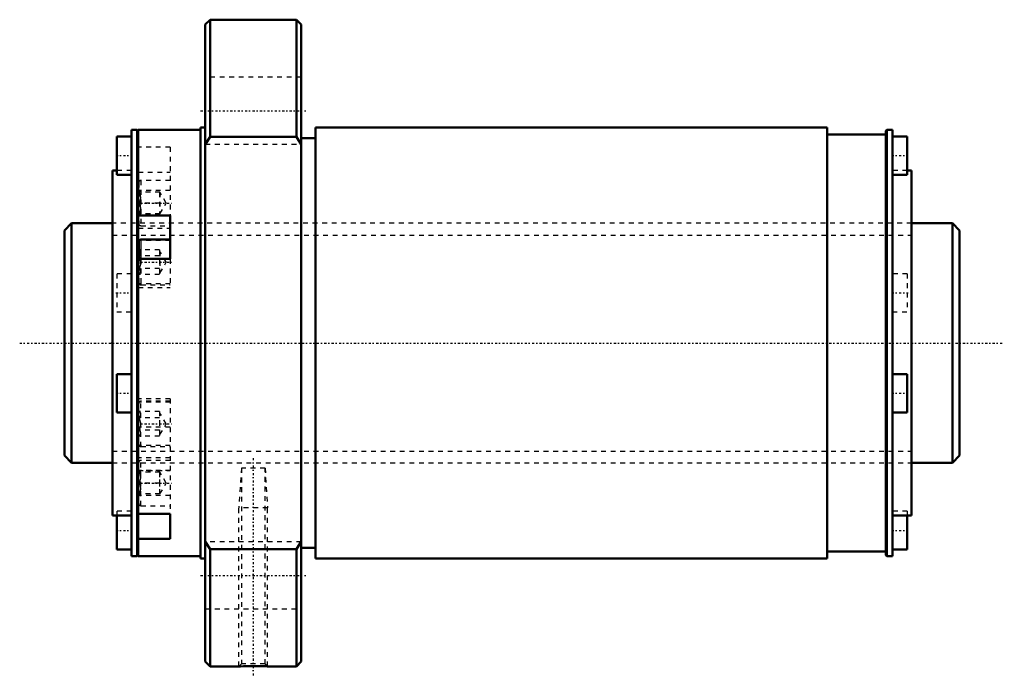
# Model space of a CAD drawing. Header units: millimetres. Extents: x -19 to 186, y -70 to 68.
import ezdxf

# ---------------------------------------------------------------- set-up
doc = ezdxf.new("R2010")
doc.units = ezdxf.units.MM
doc.linetypes.add('Center', pattern=[1.5, 0.45, -0.5, 0.05, -0.5])
doc.linetypes.add('Dashed', pattern=[2, 1, -1])
for name, color, linetype, lineweight in [('2d ConnectionPoints', 7, 'Continuous', 50), ('AM_0', 7, 'Continuous', 50), ('AM_4', 3, 'Continuous', 25), ('AM_5', 3, 'Continuous', 25), ('AM_7', 7, 'Center', 25), ('AM_9', 6, 'Dashed', 25)]:
    doc.layers.add(name, color=color, linetype=linetype, lineweight=lineweight)

# ---------------------------------------------------------------- blocks, each defined once
blk = doc.blocks.new('1_RR0130BLK5050_2_8Nut_0_in_BLK5050_2_8ZZG1_186_8LC3_0_1300_0')
at = {"layer": 'AM_0'}
for p, q in [((20.4, 67.5), (19.4, 66.5)), ((19.4, 66.5), (19.4, -66.5)), ((38.4, 67.5), (20.4, 67.5)), ((20.4, 67.5), (20.4, 43.04)), ((39.4, 66.5), (38.4, 67.5)), ((38.4, 67.5), (38.4, 43.04)), ((39.4, 66.5), (39.4, -66.5)), ((4, 44.5), (4, -44.5)), ((5.19, 44.5), (4, 44.5)), ((5.4, 44.29), (5.19, 44.5)), ((5.19, 44.5), (5.19, -44.5)), ((5.4, 44.5), (5.4, -44.5)), ((18.4, 44.5), (5.4, 44.5)), ((19.4, 45), (18.4, 45)), ((18.4, 45), (18.4, -45)), ((149.2, 45), (42.4, 45)), ((42.4, 45), (42.4, -45)), ((149.2, 45), (149.2, -45)), ((161.4, 43.5), (149.2, 43.5)), ((161.61, 44.5), (161.4, 44.29)), ((161.4, 44.29), (161.4, -44.29)), ((162.8, 44.5), (161.61, 44.5)), ((161.61, 44.5), (161.61, -44.5)), ((162.8, 44.5), (162.8, -44.5)), ((4, 43.12), (0.9, 43.12)), ((0.9, 43.12), (0.9, 35.12)), ((20.4, 43.04), (19.4, 41.45)), ((38.4, 43.04), (20.4, 43.04)), ((39.4, 41.45), (38.4, 43.04)), ((42.4, 42.75), (39.4, 42.75)), ((165.9, 43.12), (162.8, 43.12)), ((165.9, 43.12), (165.9, 35.12)), ((0.9, 36), (0, 36)), ((0, 36), (0, -36)), ((0.9, 35.12), (4, 35.12)), ((162.8, 35.12), (165.9, 35.12)), ((166.8, 36), (165.9, 36)), ((166.8, 36), (166.8, -36)), ((5.4, 26.64), (12.07, 26.64)), ((12.07, 17.55), (12.07, 26.64)), ((5.5, 21.15), (5.5, 17.55)), ((12.07, 21.6), (5.95, 21.6)), ((12.07, 17.55), (5.4, 17.55)), ((4, -6.48), (0.9, -6.48)), ((0.9, -6.48), (0.9, -14.48)), ((165.9, -6.48), (162.8, -6.48)), ((165.9, -6.48), (165.9, -14.48)), ((0.9, -14.48), (4, -14.48)), ((162.8, -14.48), (165.9, -14.48)), ((0, -36), (4, -36)), ((0.9, -36), (0.9, -43.12)), ((5.4, -35.64), (12.07, -35.64)), ((12.07, -40.89), (12.07, -35.64)), ((162.8, -36), (166.8, -36)), ((165.9, -36), (165.9, -43.12)), ((12.07, -40.89), (5.4, -40.89)), ((0.9, -43.12), (4, -43.12)), ((19.4, -41.45), (20.4, -43.04)), ((20.4, -43.04), (20.4, -67.5)), ((20.4, -43.04), (38.4, -43.04)), ((38.4, -43.04), (39.4, -41.45)), ((38.4, -43.04), (38.4, -67.5)), ((39.4, -42.75), (42.4, -42.75)), ((162.8, -43.12), (165.9, -43.12)), ((4, -44.5), (5.19, -44.5)), ((5.19, -44.5), (5.4, -44.29)), ((5.4, -44.5), (18.4, -44.5)), ((18.4, -45), (19.4, -45)), ((42.4, -45), (149.2, -45)), ((149.2, -43.5), (161.4, -43.5)), ((161.4, -44.29), (161.61, -44.5)), ((161.61, -44.5), (162.8, -44.5)), ((19.4, -66.5), (20.4, -67.5)), ((20.4, -67.5), (26.44, -67.5)), ((32.37, -67.5), (38.4, -67.5)), ((38.4, -67.5), (39.4, -66.5))]:
    blk.add_line(p, q, dxfattribs=at)
blk.add_lwpolyline([(26.4, -67.5), (26.44, -67.5), (26.77, -67.49), (27.38, -67.47), (28.21, -67.45), (29.2, -67.44), (30.21, -67.44), (31.14, -67.46), (31.87, -67.48), (32.29, -67.5), (32.4, -67.5)], dxfattribs=at)
blk.add_arc((5.95, 21.15), 0.45, 90, 180, dxfattribs=at)
at = {"layer": 'AM_4'}
for p, q in [((5.59, 21.42), (5.4, 21.42)), ((5.95, 21.6), (5.95, 17.55))]:
    blk.add_line(p, q, dxfattribs=at)
at = {"layer": 'AM_5', "linetype": 'Dashed'}
for p, q in [((26.94, -26.1), (26.4, -34.38)), ((31.86, -26.1), (32.4, -34.38)), ((32.4, -34.38), (26.4, -34.38)), ((26.4, -67.5), (26.4, -34.38)), ((32.4, -67.5), (32.4, -34.38))]:
    blk.add_line(p, q, dxfattribs=at)
at = {"layer": 'AM_7'}
for p, q in [((18.4, 48.5), (40.4, 48.5)), ((0.74, 39.12), (4.16, 39.12)), ((162.65, 39.12), (166.06, 39.12)), ((5.17, 29.23), (12.39, 29.23)), ((5.17, 16.88), (12.39, 16.88)), ((0.74, 10.48), (4.16, 10.48)), ((162.65, 10.48), (166.06, 10.48)), ((0.74, -10.48), (4.16, -10.48)), ((162.65, -10.48), (166.06, -10.48)), ((5.17, -16.88), (12.39, -16.88)), ((29.4, -24.03), (29.4, -69.57)), ((5.17, -29.23), (12.39, -29.23)), ((0.74, -39.12), (4.16, -39.12)), ((162.65, -39.12), (166.06, -39.12)), ((18.4, -48.5), (40.4, -48.5))]:
    blk.add_line(p, q, dxfattribs=at)
at = {"layer": 'AM_9'}
for p, q in [((39.4, 55.5), (19.4, 55.5)), ((19.4, 41.5), (39.4, 41.5)), ((12.07, 40.89), (5.4, 40.89)), ((12.07, 40.89), (12.07, 26.64)), ((4, 36), (0.9, 36)), ((5.4, 35.64), (12.07, 35.64)), ((165.9, 36), (162.8, 36)), ((5.5, 33.5), (5.5, 24.95)), ((12.07, 33.95), (5.95, 33.95)), ((5.95, 33.95), (5.95, 24.5)), ((12.07, 31.85), (5.4, 31.85)), ((5.95, 31.48), (5.5, 31.93)), ((9.94, 31.48), (5.6, 31.48)), ((9.84, 31.48), (9.84, 26.98)), ((11.24, 29.23), (9.94, 31.48)), ((9.94, 31.48), (9.94, 26.98)), ((9.84, 29.23), (5.6, 29.23)), ((9.94, 26.98), (11.24, 29.23)), ((5.5, 26.53), (5.95, 26.98)), ((9.94, 26.98), (5.6, 26.98)), ((166.8, 25), (0, 25)), ((12.07, 26.6), (5.4, 26.6)), ((5.4, 23.98), (12.07, 23.98)), ((5.95, 24.5), (12.07, 24.5)), ((12.07, 21.42), (5.59, 21.42)), ((5.6, 19.47), (5.5, 19.57)), ((9.84, 19.47), (5.6, 19.47)), ((9.84, 19.47), (9.84, 14.28)), ((9.94, 19.12), (9.84, 19.12)), ((11.24, 16.88), (9.94, 19.12)), ((9.94, 19.12), (9.94, 14.62)), ((5.5, 17.55), (5.5, 12.6)), ((9.84, 18.17), (5.6, 18.17)), ((5.95, 17.55), (5.95, 12.15)), ((9.94, 14.62), (11.24, 16.88)), ((12.07, 17.55), (12.07, 11.62)), ((4, 14.48), (0.9, 14.48)), ((0.9, 14.48), (0.9, 6.48)), ((9.84, 15.58), (5.6, 15.58)), ((9.84, 14.62), (9.94, 14.62)), ((165.9, 14.48), (162.8, 14.48)), ((165.9, 14.48), (165.9, 6.48)), ((5.5, 14.18), (5.6, 14.28)), ((9.84, 14.28), (5.6, 14.28)), ((12.07, 12.33), (5.4, 12.33)), ((5.4, 11.62), (12.07, 11.62)), ((5.95, 12.15), (12.07, 12.15)), ((0.9, 6.48), (4, 6.48)), ((162.8, 6.48), (165.9, 6.48)), ((12.07, -11.62), (5.4, -11.62)), ((12.07, -12.33), (5.4, -12.33)), ((5.95, -21.6), (5.95, -12.15)), ((12.07, -12.15), (5.95, -12.15)), ((12.07, -11.62), (12.07, -35.64)), ((5.5, -21.15), (5.5, -12.6)), ((5.6, -14.28), (5.5, -14.18)), ((9.84, -14.28), (5.6, -14.28)), ((9.84, -14.28), (9.84, -19.47)), ((9.84, -15.58), (5.6, -15.58)), ((9.94, -14.62), (9.84, -14.62)), ((11.24, -16.88), (9.94, -14.62)), ((9.94, -19.12), (9.94, -14.62)), ((12.07, -17.55), (5.4, -17.55)), ((9.84, -18.17), (5.6, -18.17)), ((9.94, -19.12), (11.24, -16.88)), ((5.5, -19.57), (5.6, -19.47)), ((9.84, -19.47), (5.6, -19.47)), ((9.84, -19.12), (9.94, -19.12)), ((12.07, -21.42), (5.4, -21.42)), ((5.95, -21.6), (12.07, -21.6)), ((12.07, -23.98), (5.4, -23.98)), ((12.07, -24.5), (5.95, -24.5)), ((5.95, -33.95), (5.95, -24.5)), ((0, -25), (166.8, -25)), ((12.07, -26.6), (5.4, -26.6)), ((5.4, -26.64), (12.07, -26.64)), ((5.5, -33.5), (5.5, -24.95)), ((5.95, -26.98), (5.5, -26.53)), ((26.94, -26.1), (26.94, -66.96)), ((31.86, -26.1), (26.94, -26.1)), ((31.86, -66.96), (31.86, -26.1)), ((9.94, -26.98), (5.6, -26.98)), ((9.84, -26.98), (9.84, -31.48)), ((9.94, -31.48), (9.94, -26.98)), ((11.24, -29.23), (9.94, -26.98)), ((9.84, -29.23), (5.6, -29.23)), ((9.94, -31.48), (11.24, -29.23)), ((12.07, -31.85), (5.4, -31.85)), ((5.5, -31.93), (5.95, -31.48)), ((9.94, -31.48), (5.6, -31.48)), ((5.95, -33.95), (12.07, -33.95)), ((4, -35.12), (0.9, -35.12)), ((0.9, -35.12), (0.9, -36)), ((165.9, -35.12), (162.8, -35.12)), ((165.9, -35.12), (165.9, -36)), ((39.4, -41.5), (19.4, -41.5)), ((19.4, -55.5), (39.4, -55.5)), ((26.94, -66.96), (26.4, -67.5)), ((31.86, -66.96), (26.94, -66.96)), ((32.4, -67.5), (31.86, -66.96))]:
    blk.add_line(p, q, dxfattribs=at)
for points in [[(5.6, 29.23), (5.83, 29.7), (5.94, 30.21), (5.85, 30.94), (5.6, 31.48)], [(5.6, 26.98), (5.83, 27.45), (5.94, 27.96), (5.85, 28.69), (5.6, 29.23)], [(5.6, 18.17), (5.83, 18.44), (5.94, 18.74), (5.85, 19.16), (5.6, 19.47)], [(5.6, 15.58), (5.79, 16.02), (5.91, 16.48), (5.95, 16.95), (5.73, 17.88), (5.6, 18.17)], [(5.6, 14.28), (5.83, 14.55), (5.94, 14.84), (5.85, 15.26), (5.6, 15.58)], [(5.6, -15.58), (5.83, -15.31), (5.94, -15.01), (5.85, -14.59), (5.6, -14.28)], [(5.6, -18.17), (5.79, -17.73), (5.91, -17.27), (5.95, -16.8), (5.73, -15.87), (5.6, -15.58)], [(5.6, -19.47), (5.83, -19.2), (5.94, -18.91), (5.85, -18.49), (5.6, -18.17)], [(5.6, -29.23), (5.83, -28.76), (5.94, -28.24), (5.85, -27.52), (5.6, -26.98)], [(5.6, -31.48), (5.83, -31.01), (5.94, -30.49), (5.85, -29.77), (5.6, -29.23)]]:
    blk.add_lwpolyline(points, dxfattribs=at)
for centre, start, end in [((5.95, 33.5), 90, 180), ((5.95, 24.95), 180, 270), ((5.95, 12.6), 180, 270), ((5.95, -12.6), 90, 180), ((5.95, -21.15), 180, 270), ((5.95, -24.95), 90, 180), ((5.95, -33.5), 180, 270)]:
    blk.add_arc(centre, 0.45, start, end, dxfattribs=at)
blk = doc.blocks.new('2_ZZ0130BLK5050_2_80Shaft_0_in_BLK5050_2_8ZZG1_186_8LC3_0_1300_0')
at = {"layer": 'AM_0'}
for p, q in [((-8.5, 25), (-10, 23.5)), ((0, 25), (-8.5, 25)), ((-8.5, 25), (-8.5, -25)), ((175.3, 25), (166.8, 25)), ((176.8, 23.5), (175.3, 25)), ((175.3, 25), (175.3, -25)), ((-10, 23.5), (-10, -23.5)), ((176.8, 23.5), (176.8, -23.5)), ((-10, -23.5), (-8.5, -25)), ((175.3, -25), (176.8, -23.5)), ((-8.5, -25), (0, -25)), ((166.8, -25), (175.3, -25))]:
    blk.add_line(p, q, dxfattribs=at)
at = {"layer": 'AM_5', "linetype": 'Dashed'}
for p, q in [((0, 22.5465), (166.8, 22.5465)), ((0, -22.5465), (166.8, -22.5465))]:
    blk.add_line(p, q, dxfattribs=at)
at = {"layer": 'AM_7'}
blk.add_line((-19.34, 0), (186.14, 0), dxfattribs=at)
at = {"layer": 'AM_9'}
for p, q in [((166.8, 25), (0, 25)), ((0, -25), (166.8, -25))]:
    blk.add_line(p, q, dxfattribs=at)

msp = doc.modelspace()

# ---------------------------------------------------------------- linework, layer by layer
at = {"layer": '2d ConnectionPoints'}
msp.add_point((0, 0), dxfattribs=at)

# ---------------------------------------------------------------- block references
for name in ['1_RR0130BLK5050_2_8Nut_0_in_BLK5050_2_8ZZG1_186_8LC3_0_1300_0', '2_ZZ0130BLK5050_2_80Shaft_0_in_BLK5050_2_8ZZG1_186_8LC3_0_1300_0']:
    msp.add_blockref(name, (0, 0))

doc.saveas('drawing.dxf')
